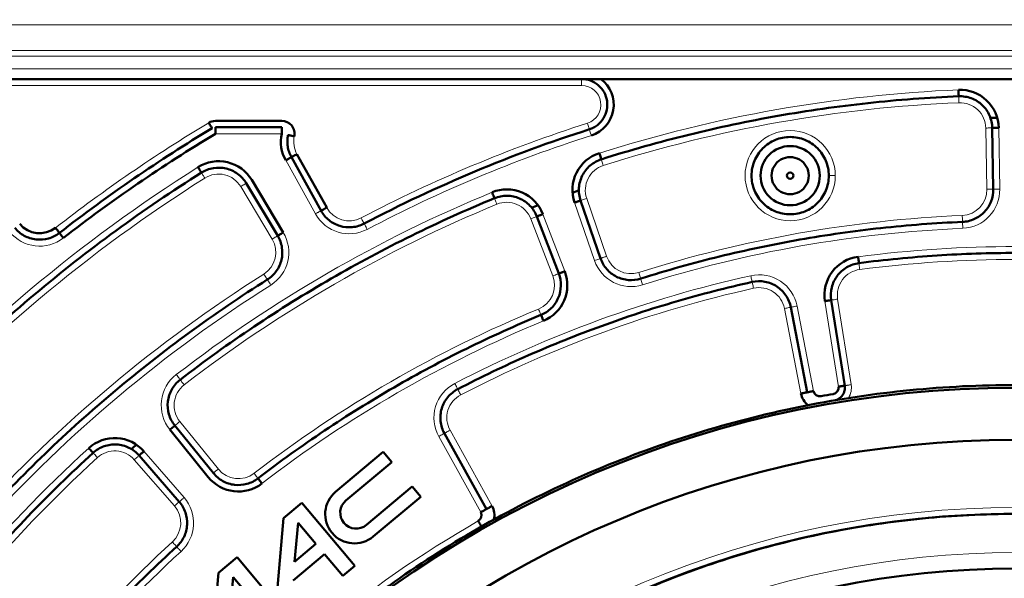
# Model space of a CAD drawing. Header units: millimetres. Extents: x 5 to 579, y 5 to 290.
# Tile 36 of 85: x 227 to 242, y 175 to 184. Entities that reach past the tile are written whole.
import ezdxf

# ---------------------------------------------------------------- set-up
doc = ezdxf.new("R2010")
doc.units = ezdxf.units.MM
doc.layers.add('1', color=7, linetype='Continuous', true_color=0xffffff)
doc.styles.add('Arial', font='Arial')
doc.dimstyles.get("Standard").update_dxf_attribs({"dimtxt": 0.18, "dimasz": 0.18, "dimexe": 0.18, "dimexo": 0.0625, "dimgap": 0.09, "dimtad": 0, "dimtih": 1, "dimtoh": 1, "dimdec": 4, "dimzin": 0, "dimdsep": 46, "dimtxsty": 'Standard', "dimcen": 0.09, "dimadec": 0, "dimazin": 0, "dimtfac": 1, "dimtdec": 4, "dimtofl": 0, "dimtmove": 0, "dimatfit": 3, "dimfxl": 1, "dimtolj": 1, "dimtzin": 0, "dimarcsym": 0})

# ---------------------------------------------------------------- blocks, each defined once
blk = doc.blocks.new('_U3-2')
at = {"layer": '1', "color": 92, "lineweight": 13}
for p, q in [((219.207332, 181.202974), (219.207332, 200.692501)), ((265.420006, 181.202974), (265.420006, 200.692501)), ((219.207332, 198.692501), (265.420006, 198.692501))]:
    blk.add_line(p, q, dxfattribs=at)
at = {"layer": '1', "color": 92, "lineweight": 18}
for points in [[(219.207332, 198.692501), (221.457329, 199.295386), (221.457334, 198.089615)], [(265.420006, 198.692501), (263.170009, 198.089615), (263.170004, 199.295386)]]:
    blk.add_solid(points, dxfattribs=at)
at = {"layer": '1', "color": 1, "linetype": 'Continuous', "lineweight": 13, "insert": (239.126421, 199.439385), "char_height": 3, "attachment_point": 7, "line_spacing_factor": 0.824923, "style": 'Arial'}
blk.add_mtext('\\fArial|b0|i0;\\W1.0000;462', dxfattribs=at)

msp = doc.modelspace()

# ---------------------------------------------------------------- linework, layer by layer
at = {"layer": '1', "color": 2, "linetype": 'Continuous', "lineweight": 13}
for p, q in [((262.06367, 183.79401), (222.56367, 183.79401)), ((262.06367, 183.39425), (222.56367, 183.39425)), ((262.06367, 183.30971), (222.56367, 183.30971)), ((262.06367, 183.10984), (222.56367, 183.10984)), ((235.57479, 182.85297), (222.81367, 182.85297)), ((230.91836, 182.10297), (229.88839, 182.10297)), ((241.86824, 181.2419), (241.85165, 182.19204)), ((242.06821, 181.24539), (242.05162, 182.19553)), ((230.98124, 181.69096), (231.44192, 180.85987)), ((230.77125, 180.46863), (230.28184, 181.28313)), ((235.46554, 181.03423), (235.77492, 180.13571)), ((235.65464, 181.09934), (235.96403, 180.20083)), ((235.12689, 179.89613), (234.78634, 180.78331)), ((235.3136, 179.96781), (234.97305, 180.85498)), ((239.35322, 179.50528), (239.56352, 178.17748)), ((239.55076, 179.53657), (239.76106, 178.20877)), ((238.98152, 178.07131), (238.72501, 179.39096)), ((239.17784, 178.10948), (238.92133, 179.42913)), ((229.33678, 177.637), (229.93481, 176.89849)), ((233.53243, 177.50102), (234.18418, 176.32523)), ((233.3575, 177.40406), (234.00926, 176.22826)), ((229.25237, 176.32585), (228.62893, 177.04304)), ((229.40331, 176.45706), (228.77987, 177.17426))]:
    msp.add_line(p, q, dxfattribs=at)
at = {"layer": '1', "color": 7, "linetype": 'Continuous', "lineweight": 50}
for p, q in [((235.57479, 182.95297), (222.81367, 182.95297)), ((248.75255, 182.95297), (235.87479, 182.95297)), ((229.88839, 182.30297), (230.91836, 182.30297)), ((230.91836, 182.20297), (229.88839, 182.20297)), ((241.96822, 181.24364), (241.95164, 182.19379)), ((231.15616, 181.78792), (231.61684, 180.95683)), ((231.52938, 180.90835), (231.0687, 181.73944)), ((230.85697, 180.52013), (230.36756, 181.33464)), ((230.45328, 181.38614), (230.94268, 180.57163)), ((235.56009, 181.06679), (235.86947, 180.16827)), ((235.22025, 179.93197), (234.87969, 180.81914)), ((239.45199, 179.52092), (239.66229, 178.19312)), ((239.07968, 178.0904), (238.82317, 179.41004)), ((229.77938, 176.77263), (229.18135, 177.51114)), ((229.25906, 177.57407), (229.8571, 176.83556)), ((233.44496, 177.45254), (234.09672, 176.27675)), ((229.32784, 176.39146), (228.7044, 177.10865)), ((232.49438, 177.16519), (231.75597, 176.54559)), ((232.62691, 177.00724), (232.49438, 177.16519)), ((231.91615, 176.41084), (232.62691, 177.00724)), ((232.94499, 176.62816), (232.23423, 176.03176)), ((233.07753, 176.47022), (232.94499, 176.62816)), ((232.33912, 175.85062), (233.07753, 176.47022)), ((231.23252, 176.37552), (230.94569, 176.13484)), ((232.05423, 175.39624), (231.23252, 176.37552)), ((230.94569, 176.13484), (230.82983, 174.81053)), ((231.11947, 175.45973), (231.17253, 176.0662)), ((231.17253, 176.0662), (231.44924, 175.73644)), ((231.44924, 175.73644), (231.11947, 175.45973)), ((230.22561, 175.53062), (229.93878, 175.28994)), ((230.82983, 174.81053), (230.22561, 175.53062)), ((231.09406, 175.16925), (231.58177, 175.57849)), ((231.58177, 175.57849), (231.86672, 175.2389)), ((231.86672, 175.2389), (232.05423, 175.39624)), ((229.93878, 175.28994), (229.78121, 173.48896)), ((230.11256, 174.61483), (230.16561, 175.22121)), ((230.16561, 175.22121), (230.44227, 174.89149))]:
    msp.add_line(p, q, dxfattribs=at)
for centre, radius in [((238.81367, 181.45297), 0.46), ((238.81367, 181.45297), 0.05), ((242.31367, 161.45297), 13.9)]:
    msp.add_circle(centre, radius, dxfattribs=at)
at = {"layer": '1', "color": 2, "linetype": 'Continuous', "lineweight": 13}
for centre, radius, start, end in [((235.57479, 182.55297), 0.3, 287.712348, 90), ((242.31367, 161.45297), 21.35, 92.380755, 107.619245), ((242.31367, 161.45297), 21.15, 92.380755, 107.619245), ((241.45171, 182.18506), 0.4, 1, 92.380755), ((242.31367, 161.45297), 24.3, 121.035672, 127.840087), ((242.31367, 161.45297), 21.85, 107.712348, 117.712346), ((238.81367, 181.45297), 0.7, 0, 180), ((231.50601, 181.98184), 0.4, 168.352797, 209), ((242.31367, 161.45297), 21.65, 107.712348, 117.712346), ((242.31367, 161.45297), 23.8, 122.234918, 137.765082), ((229.93898, 181.07712), 0.4, 31, 122.234918), ((236.03285, 181.22957), 0.4, 107.619245, 199), ((242.31367, 161.45297), 23.6, 122.234918, 137.765082), ((238.81367, 181.45297), 0.7, 180, 0), ((242.31367, 161.45297), 21.35, 112.380755, 127.619245), ((241.4683, 181.23492), 0.4, 272.447017, 1), ((241.4683, 181.23492), 0.6, 272.447017, 1), ((234.4129, 180.63996), 0.4, 21, 112.380755), ((242.31367, 161.45297), 21.15, 112.380755, 127.619245), ((231.96669, 181.15075), 0.4, 209, 297.712346), ((231.96669, 181.15075), 0.6, 209, 297.712346), ((242.31367, 161.45297), 19.4, 92.447017, 107.552983), ((227.16121, 180.95921), 0.6, 219, 307.840087), ((230.42838, 180.26261), 0.6, 302.287654, 31), ((242.31367, 161.45297), 19.2, 92.447017, 107.552983), ((230.42838, 180.26261), 0.4, 302.287654, 31), ((242.31367, 161.45297), 18.9, 82.565653, 97.434347), ((236.34223, 180.33105), 0.6, 199, 287.552983), ((236.34223, 180.33105), 0.4, 199, 287.552983), ((242.31367, 161.45297), 18.7, 82.565653, 97.434347), ((239.94583, 179.59914), 0.4, 97.434347, 189), ((242.31367, 161.45297), 21.85, 122.287654, 137.712346), ((242.31367, 161.45297), 18.9, 102.565653, 117.434347), ((234.75346, 179.75279), 0.4, 292.447017, 21), ((238.33235, 179.31464), 0.6, 11, 102.565653), ((242.31367, 161.45297), 21.65, 122.287654, 137.712346), ((242.31367, 161.45297), 18.7, 102.565653, 117.434347), ((238.33235, 179.31464), 0.4, 11, 102.565653), ((242.31367, 161.45297), 19.4, 112.447017, 127.552983), ((242.31367, 161.45297), 19.2, 112.447017, 127.552983), ((229.64764, 177.88873), 0.6, 127.619245, 219), ((229.64764, 177.88873), 0.4, 127.619245, 219), ((233.88227, 177.69494), 0.6, 117.434347, 209), ((239.46475, 178.16184), 0.3, 327.486706, 9), ((233.88227, 177.69494), 0.4, 117.434347, 209), ((242.31367, 161.45297), 21.35, 132.380755, 147.619245), ((242.31367, 161.45297), 21.15, 132.380755, 147.619245), ((228.32704, 176.78062), 0.4, 41, 132.380755), ((230.24567, 177.15022), 0.4, 219, 307.552983), ((228.95049, 176.06343), 0.6, 312.447017, 41), ((242.31367, 161.45297), 14.85, 0, 180), ((228.95049, 176.06343), 0.4, 312.447017, 41), ((242.31367, 161.45297), 16.85, 119.676072, 140.323928), ((242.31367, 161.45297), 19.4, 132.447017, 147.552983), ((242.31367, 161.45297), 19.2, 132.447017, 147.552983), ((242.31367, 161.45297), 14.15, 0, 180)]:
    msp.add_arc(centre, radius, start, end, dxfattribs=at)
at = {"layer": '1', "color": 7, "linetype": 'Continuous', "lineweight": 50}
for centre, radius, start, end in [((235.57479, 182.55297), 0.5, 287.712348, 53.130102), ((241.45171, 182.18506), 0.6, 1, 92.380755), ((229.88839, 182.10297), 0.2, 90, 121.035672), ((230.91836, 182.10297), 0.2, 348.352797, 90), ((242.31367, 161.45297), 20.9, 90.780237, 91.06199), ((242.31367, 161.45297), 24.2, 121.035672, 127.840087), ((242.31367, 161.45297), 24.1, 121.035672, 127.840087), ((231.50601, 181.98184), 0.6, 168.352797, 209), ((242.31367, 161.45297), 21.75, 107.712348, 117.712346), ((236.03285, 181.22957), 0.6, 107.619245, 199), ((229.93898, 181.07712), 0.6, 31, 122.234918), ((238.81367, 181.45297), 0.28868, 120, 180), ((238.81367, 181.45297), 0.28868, 60, 120), ((238.81367, 181.45297), 0.28868, 0, 60), ((238.81367, 181.45297), 0.28868, 180, 240), ((238.81367, 181.45297), 0.28868, 300, 0), ((234.4129, 180.63996), 0.6, 21, 112.380755), ((242.31367, 161.45297), 20.9, 108.915936, 109.216954), ((238.81367, 181.45297), 0.28868, 240, 300), ((242.31367, 161.45297), 20.9, 110.782244, 111.066405), ((227.16121, 180.95921), 0.4, 219, 307.840087), ((239.94583, 179.59914), 0.6, 97.434347, 189), ((234.75346, 179.75279), 0.6, 292.447017, 21), ((242.31367, 161.45297), 16.70868, 0, 180), ((239.27601, 178.12856), 0.1, 191, 280.323928), ((239.46475, 178.16184), 0.1, 279.676072, 9), ((239.27601, 178.12856), 0.3, 191, 232.513294), ((242.31367, 161.45297), 16.85, 99.676072, 100.323928), ((242.31367, 161.45297), 15.89931, 0, 180), ((228.32704, 176.78062), 0.6, 41, 132.380755), ((242.31367, 161.45297), 20.9, 130.781843, 131.080453), ((230.24567, 177.15022), 0.6, 219, 307.552983), ((232.04755, 176.19811), 0.45361, 130, 310), ((232.07519, 176.2213), 0.24742, 130, 310), ((233.92179, 176.17978), 0.3, 347.486706, 29), ((242.31367, 161.45297), 14.75, 90, 270), ((233.92179, 176.17978), 0.1, 299.676072, 29)]:
    msp.add_arc(centre, radius, start, end, dxfattribs=at)
for points, knots in [([(235.87478, 182.95296), (235.87472, 182.95296), (235.87451, 182.95297), (235.87405, 182.95297), (235.87328, 182.95297), (235.87225, 182.95297), (235.87106, 182.95297), (235.86857, 182.95297), (235.86318, 182.95297), (235.85156, 182.95297), (235.83515, 182.95298), (235.81542, 182.95297), (235.79406, 182.95296), (235.77069, 182.95297), (235.74531, 182.95297), (235.72061, 182.95297), (235.69623, 182.95299), (235.67181, 182.95298), (235.65129, 182.95297), (235.63361, 182.95299), (235.61788, 182.953), (235.59778, 182.95298), (235.58294, 182.95298), (235.57479, 182.95297)], [0, 0, 0, 0, 0.0005015, 0.00196264, 0.00438268, 0.0077602, 0.01164734, 0.01556056, 0.03116317, 0.06237952, 0.1248697, 0.18620494, 0.24997642, 0.32987835, 0.41323424, 0.49996179, 0.57671787, 0.66005495, 0.74996882, 0.78913243, 0.84395435, 0.91428231, 1, 1, 1, 1]), ([(235.69648, 182.17194), (235.71894, 182.17911), (235.76269, 182.19749), (235.84202, 182.24882), (235.92229, 182.33828), (235.97512, 182.47203), (235.97837, 182.61586), (235.93151, 182.75188), (235.8405, 182.86322), (235.73682, 182.92401), (235.64563, 182.94877), (235.59836, 182.95297), (235.57479, 182.95297)], [0, 0, 0, 0, 0.06268405, 0.1253681, 0.2502454, 0.3751227, 0.5, 0.6248773, 0.7497546, 0.8746319, 0.93731595, 1, 1, 1, 1]), ([(229.88839, 182.20297), (229.88839, 182.20291), (229.88839, 182.20227), (229.88839, 182.19978), (229.88839, 182.19787), (229.88839, 182.19286), (229.88839, 182.18976), (229.88839, 182.18248), (229.88839, 182.17831), (229.88839, 182.16906), (229.88839, 182.16397), (229.88839, 182.15309), (229.88839, 182.14729), (229.88839, 182.1352), (229.88839, 182.1289), (229.88839, 182.11606), (229.88839, 182.10952), (229.88839, 182.10297)], [0, 0, 0, 0, 0.12014796, 0.12014796, 0.24584111, 0.24584111, 0.37153426, 0.37153426, 0.49722741, 0.49722741, 0.62292056, 0.62292056, 0.7486137, 0.7486137, 0.87430685, 0.87430685, 1, 1, 1, 1]), ([(230.91836, 182.10297), (230.91836, 182.10952), (230.91836, 182.11606), (230.91836, 182.1289), (230.91836, 182.1352), (230.91836, 182.14729), (230.91836, 182.15309), (230.91836, 182.16397), (230.91836, 182.16906), (230.91836, 182.17831), (230.91836, 182.18248), (230.91836, 182.18976), (230.91836, 182.19286), (230.91836, 182.19787), (230.91836, 182.19978), (230.91836, 182.20231), (230.91836, 182.20297), (230.91836, 182.20297)], [0, 0, 0, 0, 0.12518365, 0.12518365, 0.2503673, 0.2503673, 0.37555094, 0.37555094, 0.50073459, 0.50073459, 0.62591824, 0.62591824, 0.75110189, 0.75110189, 0.87628553, 0.87628553, 1, 1, 1, 1]), ([(242.05162, 182.19553), (242.04508, 182.19542), (242.03853, 182.19531), (242.0257, 182.19508), (242.0194, 182.19497), (242.00731, 182.19476), (242.00151, 182.19466), (241.99063, 182.19447), (241.98555, 182.19438), (241.97629, 182.19422), (241.97212, 182.19415), (241.96485, 182.19402), (241.96175, 182.19397), (241.95674, 182.19388), (241.95483, 182.19384), (241.9523, 182.1938), (241.95164, 182.19379), (241.95164, 182.19379)], [0, 0, 0, 0, 0.12518365, 0.12518365, 0.2503673, 0.2503673, 0.37555094, 0.37555094, 0.50073459, 0.50073459, 0.62591824, 0.62591824, 0.75110189, 0.75110189, 0.87628553, 0.87628553, 1, 1, 1, 1]), ([(231.11424, 182.0626), (231.10151, 182.06522), (231.07575, 182.07053), (231.0432, 182.07724), (231.02142, 182.08173), (231.01631, 182.08278), (231.01631, 182.08278)], [0, 0, 0, 0, 0.25018781, 0.50037562, 0.75056344, 1, 1, 1, 1]), ([(238.21367, 181.45297), (238.21367, 181.53161), (238.23735, 181.64975), (238.31157, 181.78844), (238.38667, 181.87998), (238.47818, 181.95507), (238.58258, 182.01088), (238.69586, 182.04524), (238.81367, 182.05684), (238.93148, 182.04524), (239.04476, 182.01087), (239.14916, 181.95507), (239.24067, 181.87997), (239.31577, 181.78847), (239.37157, 181.68406), (239.40593, 181.57081), (239.41367, 181.49218), (239.41367, 181.45297)], [0, 0, 0, 0, 0.12447301, 0.18701065, 0.2495483, 0.31208594, 0.37462358, 0.43716122, 0.49969886, 0.56223651, 0.62477415, 0.68731179, 0.74984943, 0.81238707, 0.87492472, 0.93746236, 1, 1, 1, 1]), ([(235.85124, 181.80142), (235.85517, 181.78903), (235.86313, 181.76397), (235.87319, 181.73229), (235.87992, 181.7111), (235.8815, 181.70612), (235.8815, 181.70612)], [0, 0, 0, 0, 0.25018781, 0.50037562, 0.75056344, 1, 1, 1, 1]), ([(231.0687, 181.73944), (231.06864, 181.73941), (231.06809, 181.7391), (231.0659, 181.73789), (231.06423, 181.73696), (231.05985, 181.73453), (231.05714, 181.73303), (231.05078, 181.7295), (231.04713, 181.72748), (231.03903, 181.72299), (231.03459, 181.72053), (231.02507, 181.71525), (231.02, 181.71244), (231.00942, 181.70658), (231.00391, 181.70353), (230.99268, 181.6973), (230.98696, 181.69413), (230.98124, 181.69096)], [0, 0, 0, 0, 0.12014796, 0.12014796, 0.24584111, 0.24584111, 0.37153426, 0.37153426, 0.49722741, 0.49722741, 0.62292056, 0.62292056, 0.7486137, 0.7486137, 0.87430685, 0.87430685, 1, 1, 1, 1]), ([(239.41367, 181.45297), (239.41367, 181.41377), (239.40593, 181.33514), (239.37157, 181.22189), (239.31577, 181.11748), (239.24067, 181.02598), (239.14916, 180.95088), (239.04476, 180.89507), (238.93148, 180.86071), (238.81367, 180.84911), (238.69586, 180.86071), (238.58258, 180.89507), (238.47818, 180.95088), (238.38667, 181.02597), (238.31157, 181.11751), (238.23735, 181.25619), (238.21367, 181.37434), (238.21367, 181.45297)], [0, 0, 0, 0, 0.06253764, 0.12507528, 0.18761293, 0.25015057, 0.31268821, 0.37522585, 0.43776349, 0.50030114, 0.56283878, 0.62537642, 0.68791406, 0.7504517, 0.81298935, 0.87552699, 1, 1, 1, 1]), ([(235.56009, 181.06679), (235.56003, 181.06677), (235.55943, 181.06656), (235.55707, 181.06575), (235.55526, 181.06512), (235.55053, 181.06349), (235.54759, 181.06248), (235.54072, 181.06012), (235.53677, 181.05876), (235.52802, 181.05574), (235.52322, 181.05409), (235.51292, 181.05055), (235.50744, 181.04866), (235.49601, 181.04472), (235.49006, 181.04267), (235.47792, 181.03849), (235.47173, 181.03636), (235.46554, 181.03423)], [0, 0, 0, 0, 0.12014796, 0.12014796, 0.24584111, 0.24584111, 0.37153426, 0.37153426, 0.49722741, 0.49722741, 0.62292056, 0.62292056, 0.7486137, 0.7486137, 0.87430685, 0.87430685, 1, 1, 1, 1]), ([(231.61684, 180.95683), (231.60547, 180.95052), (231.58247, 180.93777), (231.55339, 180.92166), (231.53395, 180.91088), (231.52938, 180.90835), (231.52938, 180.90835)], [0, 0, 0, 0, 0.25018781, 0.50037562, 0.75056344, 1, 1, 1, 1]), ([(234.97305, 180.85498), (234.96694, 180.85263), (234.96083, 180.85029), (234.94885, 180.84569), (234.94297, 180.84343), (234.93168, 180.8391), (234.92626, 180.83702), (234.9161, 180.83312), (234.91136, 180.8313), (234.90272, 180.82798), (234.89882, 180.82649), (234.89203, 180.82388), (234.88914, 180.82277), (234.88446, 180.82097), (234.88268, 180.82029), (234.88031, 180.81938), (234.8797, 180.81914), (234.8797, 180.81914)], [0, 0, 0, 0, 0.12518365, 0.12518365, 0.2503673, 0.2503673, 0.37555094, 0.37555094, 0.50073459, 0.50073459, 0.62591824, 0.62591824, 0.75110189, 0.75110189, 0.87628553, 0.87628553, 1, 1, 1, 1]), ([(227.4066, 180.64332), (227.41458, 180.63304), (227.43071, 180.61228), (227.4511, 180.58603), (227.46474, 180.56847), (227.46794, 180.56435), (227.46794, 180.56435)], [0, 0, 0, 0, 0.25018781, 0.50037562, 0.75056344, 1, 1, 1, 1]), ([(227.52929, 180.48537), (227.52131, 180.49564), (227.50518, 180.51641), (227.48479, 180.54266), (227.47115, 180.56022), (227.46795, 180.56434), (227.46795, 180.56434)], [0, 0, 0, 0, 0.25018781, 0.50037562, 0.75056344, 1, 1, 1, 1]), ([(230.94268, 180.57163), (230.93153, 180.56494), (230.90899, 180.55139), (230.8805, 180.53427), (230.86145, 180.52282), (230.85697, 180.52013), (230.85697, 180.52013)], [0, 0, 0, 0, 0.25018781, 0.50037562, 0.75056344, 1, 1, 1, 1]), ([(239.8682, 180.1941), (239.86988, 180.1812), (239.87328, 180.15512), (239.87758, 180.12216), (239.88046, 180.10012), (239.88114, 180.09494), (239.88114, 180.09494)], [0, 0, 0, 0, 0.25018781, 0.50037562, 0.75056344, 1, 1, 1, 1]), ([(235.22025, 179.93197), (235.2203, 179.93199), (235.2209, 179.93222), (235.22323, 179.93312), (235.22501, 179.9338), (235.22969, 179.9356), (235.23259, 179.93671), (235.23937, 179.93931), (235.24327, 179.94081), (235.25191, 179.94413), (235.25666, 179.94595), (235.26682, 179.94985), (235.27223, 179.95193), (235.28352, 179.95626), (235.2894, 179.95852), (235.30138, 179.96312), (235.30749, 179.96546), (235.3136, 179.96781)], [0, 0, 0, 0, 0.12014796, 0.12014796, 0.24584111, 0.24584111, 0.37153426, 0.37153426, 0.49722741, 0.49722741, 0.62292056, 0.62292056, 0.7486137, 0.7486137, 0.87430685, 0.87430685, 1, 1, 1, 1]), ([(239.45199, 179.52092), (239.45193, 179.52091), (239.45129, 179.52081), (239.44883, 179.52042), (239.44694, 179.52012), (239.44199, 179.51934), (239.43893, 179.51885), (239.43175, 179.51772), (239.42763, 179.51706), (239.41849, 179.51562), (239.41347, 179.51482), (239.40272, 179.51312), (239.39699, 179.51221), (239.38504, 179.51032), (239.37883, 179.50934), (239.36615, 179.50733), (239.35968, 179.5063), (239.35322, 179.50528)], [0, 0, 0, 0, 0.12014796, 0.12014796, 0.24584111, 0.24584111, 0.37153426, 0.37153426, 0.49722741, 0.49722741, 0.62292056, 0.62292056, 0.7486137, 0.7486137, 0.87430685, 0.87430685, 1, 1, 1, 1]), ([(234.98255, 179.19825), (234.97759, 179.21027), (234.96755, 179.23457), (234.95486, 179.26529), (234.94637, 179.28584), (234.94437, 179.29067), (234.94437, 179.29067)], [0, 0, 0, 0, 0.25018781, 0.50037562, 0.75056344, 1, 1, 1, 1]), ([(239.07968, 178.0904), (239.07974, 178.09041), (239.08037, 178.09053), (239.08282, 178.09101), (239.0847, 178.09137), (239.08961, 178.09233), (239.09266, 178.09292), (239.09979, 178.09431), (239.10389, 178.0951), (239.11298, 178.09687), (239.11797, 178.09784), (239.12865, 178.09991), (239.13434, 178.10102), (239.14621, 178.10333), (239.15239, 178.10453), (239.165, 178.10698), (239.17142, 178.10823), (239.17784, 178.10948)], [0, 0, 0, 0, 0.12014796, 0.12014796, 0.24584111, 0.24584111, 0.37153426, 0.37153426, 0.49722741, 0.49722741, 0.62292056, 0.62292056, 0.7486137, 0.7486137, 0.87430685, 0.87430685, 1, 1, 1, 1]), ([(239.56352, 178.17748), (239.56999, 178.17851), (239.57645, 178.17953), (239.58913, 178.18154), (239.59535, 178.18252), (239.60729, 178.18441), (239.61302, 178.18532), (239.62377, 178.18702), (239.62879, 178.18782), (239.63793, 178.18927), (239.64205, 178.18992), (239.64924, 178.19106), (239.6523, 178.19154), (239.65724, 178.19233), (239.65913, 178.19263), (239.66164, 178.19302), (239.66229, 178.19312), (239.66228, 178.19312)], [0, 0, 0, 0, 0.12518365, 0.12518365, 0.2503673, 0.2503673, 0.37555094, 0.37555094, 0.50073459, 0.50073459, 0.62591824, 0.62591824, 0.75110189, 0.75110189, 0.87628553, 0.87628553, 1, 1, 1, 1]), ([(238.98152, 178.07132), (238.98794, 178.07256), (238.99437, 178.07381), (239.00697, 178.07626), (239.01315, 178.07746), (239.02502, 178.07977), (239.03071, 178.08088), (239.0414, 178.08295), (239.04639, 178.08392), (239.05547, 178.08569), (239.05957, 178.08649), (239.06671, 178.08787), (239.06975, 178.08847), (239.07467, 178.08942), (239.07654, 178.08979), (239.07903, 178.09027), (239.07968, 178.0904), (239.07968, 178.0904)], [0, 0, 0, 0, 0.12518365, 0.12518365, 0.2503673, 0.2503673, 0.37555094, 0.37555094, 0.50073459, 0.50073459, 0.62591824, 0.62591824, 0.75110189, 0.75110189, 0.87628553, 0.87628553, 1, 1, 1, 1]), ([(229.18135, 177.51114), (229.19146, 177.51932), (229.21189, 177.53587), (229.23772, 177.55679), (229.255, 177.57078), (229.25906, 177.57407), (229.25906, 177.57407)], [0, 0, 0, 0, 0.25018781, 0.50037562, 0.75056344, 1, 1, 1, 1]), ([(228.77987, 177.17426), (228.77493, 177.16996), (228.76999, 177.16567), (228.7603, 177.15725), (228.75555, 177.15312), (228.74642, 177.14518), (228.74205, 177.14138), (228.73383, 177.13424), (228.72999, 177.1309), (228.72301, 177.12483), (228.71986, 177.12209), (228.71437, 177.11732), (228.71203, 177.11529), (228.70825, 177.112), (228.70681, 177.11075), (228.70489, 177.10908), (228.7044, 177.10865), (228.7044, 177.10865)], [0, 0, 0, 0, 0.12518365, 0.12518365, 0.2503673, 0.2503673, 0.37555094, 0.37555094, 0.50073459, 0.50073459, 0.62591824, 0.62591824, 0.75110189, 0.75110189, 0.87628553, 0.87628553, 1, 1, 1, 1]), ([(234.00926, 176.22826), (234.01498, 176.23144), (234.0207, 176.23461), (234.03193, 176.24083), (234.03744, 176.24389), (234.04801, 176.24975), (234.05309, 176.25256), (234.06261, 176.25784), (234.06705, 176.2603), (234.07515, 176.26479), (234.0788, 176.26681), (234.08516, 176.27034), (234.08787, 176.27184), (234.09225, 176.27427), (234.09392, 176.27519), (234.09614, 176.27643), (234.09672, 176.27674), (234.09671, 176.27674)], [0, 0, 0, 0, 0.12518365, 0.12518365, 0.2503673, 0.2503673, 0.37555094, 0.37555094, 0.50073459, 0.50073459, 0.62591824, 0.62591824, 0.75110189, 0.75110189, 0.87628553, 0.87628553, 1, 1, 1, 1]), ([(234.09672, 176.27675), (234.09677, 176.27678), (234.09733, 176.27709), (234.09952, 176.2783), (234.10119, 176.27922), (234.10557, 176.28165), (234.10828, 176.28315), (234.11464, 176.28668), (234.11829, 176.2887), (234.12638, 176.29319), (234.13083, 176.29565), (234.14035, 176.30093), (234.14542, 176.30374), (234.156, 176.30961), (234.1615, 176.31266), (234.17273, 176.31888), (234.17846, 176.32205), (234.18418, 176.32523)], [0, 0, 0, 0, 0.12014796, 0.12014796, 0.24584111, 0.24584111, 0.37153426, 0.37153426, 0.49722741, 0.49722741, 0.62292056, 0.62292056, 0.7486137, 0.7486137, 0.87430685, 0.87430685, 1, 1, 1, 1]), ([(227.56367, 161.45297), (227.56367, 162.41874), (227.70669, 163.86796), (228.17611, 165.74147), (228.66454, 167.10665), (229.28442, 168.41725), (230.02978, 169.66081), (230.89343, 170.82532), (231.86708, 171.89957), (232.94132, 172.87321), (234.10583, 173.73687), (235.34939, 174.48223), (236.66001, 175.1021), (238.02509, 175.59054), (239.43146, 175.94281), (240.86559, 176.15555), (242.31367, 176.22669), (243.76175, 176.15555), (245.19588, 175.94281), (246.60225, 175.59054), (247.96732, 175.1021), (249.27795, 174.48223), (250.5215, 173.73687), (251.68601, 172.87321), (252.76026, 171.89957), (253.7339, 170.82532), (254.59756, 169.66081), (255.34292, 168.41725), (255.9628, 167.10663), (256.45123, 165.74156), (256.80351, 164.33516), (257.01624, 162.90114), (257.06367, 161.93547), (257.06367, 161.45297)], [0, 0, 0, 0, 0.06242942, 0.09368177, 0.12493412, 0.15618647, 0.18743883, 0.21869118, 0.24994353, 0.28119589, 0.31244824, 0.34370059, 0.37495294, 0.4062053, 0.43745765, 0.46871, 0.49996236, 0.53121471, 0.56246706, 0.59371941, 0.62497177, 0.65622412, 0.68747647, 0.71872882, 0.74998118, 0.78123353, 0.81248588, 0.84373824, 0.87499059, 0.90624294, 0.93749529, 0.96874765, 1, 1, 1, 1])]:
    msp.add_open_spline(points, degree=3, knots=knots, dxfattribs=at)
at = {"layer": '1', "color": 2, "linetype": 'Continuous', "lineweight": 13}
for points, knots in [([(235.57479, 182.85297), (235.57479, 182.85952), (235.57479, 182.86606), (235.57479, 182.8789), (235.57479, 182.8852), (235.57479, 182.89729), (235.57479, 182.90309), (235.57479, 182.91397), (235.57479, 182.91906), (235.57479, 182.92831), (235.57479, 182.93248), (235.57479, 182.93976), (235.57479, 182.94286), (235.57479, 182.94787), (235.57479, 182.94978), (235.57479, 182.95231), (235.57479, 182.95297), (235.57479, 182.95297)], [0, 0, 0, 0, 0.12518365, 0.12518365, 0.2503673, 0.2503673, 0.37555094, 0.37555094, 0.50073459, 0.50073459, 0.62591824, 0.62591824, 0.75110189, 0.75110189, 0.87628553, 0.87628553, 1, 1, 1, 1]), ([(235.72691, 182.07668), (235.72295, 182.08907), (235.71495, 182.11412), (235.70484, 182.14578), (235.69807, 182.16696), (235.69649, 182.17193), (235.69649, 182.17193)], [0, 0, 0, 0, 0.25018781, 0.50037562, 0.75056344, 1, 1, 1, 1]), ([(241.85165, 182.19204), (241.86466, 182.19227), (241.89095, 182.19273), (241.92418, 182.19331), (241.94641, 182.1937), (241.95163, 182.19379), (241.95163, 182.19379)], [0, 0, 0, 0, 0.25018781, 0.50037562, 0.75056344, 1, 1, 1, 1]), ([(229.72562, 181.41546), (229.71868, 181.42647), (229.70466, 181.44871), (229.68693, 181.47682), (229.67507, 181.49563), (229.67228, 181.50005), (229.67228, 181.50005)], [0, 0, 0, 0, 0.25018781, 0.50037562, 0.75056344, 1, 1, 1, 1]), ([(230.28184, 181.28313), (230.29299, 181.28983), (230.31553, 181.30337), (230.34402, 181.32049), (230.36308, 181.33194), (230.36756, 181.33463), (230.36756, 181.33463)], [0, 0, 0, 0, 0.25018781, 0.50037562, 0.75056344, 1, 1, 1, 1]), ([(239.51367, 181.45297), (239.50066, 181.45297), (239.47437, 181.45297), (239.44113, 181.45297), (239.4189, 181.45297), (239.41367, 181.45297), (239.41367, 181.45297)], [0, 0, 0, 0, 0.25018781, 0.50037562, 0.75056344, 1, 1, 1, 1]), ([(241.96822, 181.24364), (241.96828, 181.24365), (241.96892, 181.24366), (241.97142, 181.2437), (241.97333, 181.24373), (241.97834, 181.24382), (241.98144, 181.24388), (241.98871, 181.244), (241.99288, 181.24408), (242.00213, 181.24424), (242.00722, 181.24433), (242.0181, 181.24452), (242.0239, 181.24462), (242.03599, 181.24483), (242.04228, 181.24494), (242.05512, 181.24516), (242.06166, 181.24528), (242.06821, 181.24539)], [0, 0, 0, 0, 0.12014796, 0.12014796, 0.24584111, 0.24584111, 0.37153426, 0.37153426, 0.49722741, 0.49722741, 0.62292056, 0.62292056, 0.7486137, 0.7486137, 0.87430685, 0.87430685, 1, 1, 1, 1]), ([(231.44192, 180.85987), (231.44764, 180.86304), (231.45337, 180.86621), (231.46459, 180.87244), (231.4701, 180.87549), (231.48068, 180.88135), (231.48575, 180.88416), (231.49527, 180.88944), (231.49971, 180.8919), (231.50781, 180.89639), (231.51146, 180.89841), (231.51782, 180.90194), (231.52053, 180.90344), (231.52491, 180.90587), (231.52658, 180.9068), (231.5288, 180.90803), (231.52938, 180.90835), (231.52937, 180.90835)], [0, 0, 0, 0, 0.12518365, 0.12518365, 0.2503673, 0.2503673, 0.37555094, 0.37555094, 0.50073459, 0.50073459, 0.62591824, 0.62591824, 0.75110189, 0.75110189, 0.87628553, 0.87628553, 1, 1, 1, 1]), ([(232.24571, 180.61958), (232.23966, 180.63109), (232.22743, 180.65437), (232.21197, 180.6838), (232.20164, 180.70348), (232.19921, 180.7081), (232.19921, 180.7081)], [0, 0, 0, 0, 0.25018781, 0.50037562, 0.75056344, 1, 1, 1, 1]), ([(234.78634, 180.78331), (234.79848, 180.78797), (234.82303, 180.79739), (234.85406, 180.8093), (234.87481, 180.81727), (234.87969, 180.81914), (234.87969, 180.81914)], [0, 0, 0, 0, 0.25018781, 0.50037562, 0.75056344, 1, 1, 1, 1]), ([(230.77125, 180.46863), (230.77686, 180.472), (230.78247, 180.47537), (230.79347, 180.48198), (230.79887, 180.48522), (230.80923, 180.49145), (230.81421, 180.49444), (230.82354, 180.50004), (230.82789, 180.50266), (230.83583, 180.50743), (230.8394, 180.50958), (230.84564, 180.51332), (230.84829, 180.51492), (230.85259, 180.5175), (230.85422, 180.51848), (230.8564, 180.51979), (230.85696, 180.52013), (230.85696, 180.52013)], [0, 0, 0, 0, 0.12518365, 0.12518365, 0.2503673, 0.2503673, 0.37555094, 0.37555094, 0.50073459, 0.50073459, 0.62591824, 0.62591824, 0.75110189, 0.75110189, 0.87628553, 0.87628553, 1, 1, 1, 1]), ([(235.86948, 180.16827), (235.86953, 180.16829), (235.87014, 180.1685), (235.8725, 180.16931), (235.8743, 180.16993), (235.87904, 180.17156), (235.88197, 180.17257), (235.88885, 180.17494), (235.89279, 180.1763), (235.90154, 180.17931), (235.90635, 180.18097), (235.91664, 180.18451), (235.92213, 180.1864), (235.93356, 180.19034), (235.93951, 180.19239), (235.95165, 180.19657), (235.95784, 180.1987), (235.96403, 180.20083)], [0, 0, 0, 0, 0.12014796, 0.12014796, 0.24584111, 0.24584111, 0.37153426, 0.37153426, 0.49722741, 0.49722741, 0.62292056, 0.62292056, 0.7486137, 0.7486137, 0.87430685, 0.87430685, 1, 1, 1, 1]), ([(239.89408, 179.99578), (239.89239, 180.00867), (239.88899, 180.03475), (239.88469, 180.06771), (239.88181, 180.08975), (239.88114, 180.09493), (239.88114, 180.09493)], [0, 0, 0, 0, 0.25018781, 0.50037562, 0.75056344, 1, 1, 1, 1]), ([(230.64205, 179.92446), (230.649, 179.91347), (230.66304, 179.89123), (230.6808, 179.86314), (230.69268, 179.84434), (230.69547, 179.83993), (230.69546, 179.83993)], [0, 0, 0, 0, 0.25018781, 0.50037562, 0.75056344, 1, 1, 1, 1]), ([(230.74888, 179.75538), (230.74194, 179.76638), (230.72789, 179.78861), (230.71013, 179.81671), (230.69826, 179.8355), (230.69547, 179.83992), (230.69547, 179.83992)], [0, 0, 0, 0, 0.25018781, 0.50037562, 0.75056344, 1, 1, 1, 1]), ([(238.72501, 179.39096), (238.73777, 179.39345), (238.76359, 179.39846), (238.79621, 179.40481), (238.81804, 179.40905), (238.82316, 179.41004), (238.82316, 179.41004)], [0, 0, 0, 0, 0.25018781, 0.50037562, 0.75056344, 1, 1, 1, 1]), ([(239.66229, 178.19313), (239.66235, 178.19314), (239.66298, 178.19324), (239.66545, 178.19363), (239.66733, 178.19392), (239.67228, 178.19471), (239.67534, 178.19519), (239.68253, 178.19633), (239.68665, 178.19698), (239.69579, 178.19843), (239.70081, 178.19923), (239.71156, 178.20093), (239.71729, 178.20184), (239.72923, 178.20373), (239.73545, 178.20471), (239.74813, 178.20672), (239.75459, 178.20775), (239.76106, 178.20877)], [0, 0, 0, 0, 0.12014796, 0.12014796, 0.24584111, 0.24584111, 0.37153426, 0.37153426, 0.49722741, 0.49722741, 0.62292056, 0.62292056, 0.7486137, 0.7486137, 0.87430685, 0.87430685, 1, 1, 1, 1]), ([(233.3575, 177.40406), (233.36888, 177.41036), (233.39188, 177.42311), (233.42095, 177.43923), (233.44039, 177.45001), (233.44496, 177.45254), (233.44496, 177.45254)], [0, 0, 0, 0, 0.25018781, 0.50037562, 0.75056344, 1, 1, 1, 1]), ([(228.62893, 177.04304), (228.63874, 177.05158), (228.65859, 177.06883), (228.68367, 177.09064), (228.70045, 177.10522), (228.70439, 177.10865), (228.70439, 177.10865)], [0, 0, 0, 0, 0.25018781, 0.50037562, 0.75056344, 1, 1, 1, 1]), ([(229.8571, 176.83556), (229.85715, 176.8356), (229.85764, 176.836), (229.85958, 176.83757), (229.86107, 176.83877), (229.86496, 176.84192), (229.86737, 176.84387), (229.87302, 176.84845), (229.87626, 176.85108), (229.88346, 176.8569), (229.88741, 176.8601), (229.89587, 176.86695), (229.90037, 176.8706), (229.90977, 176.87821), (229.91466, 176.88217), (229.92464, 176.89025), (229.92973, 176.89437), (229.93481, 176.89849)], [0, 0, 0, 0, 0.12014796, 0.12014796, 0.24584111, 0.24584111, 0.37153426, 0.37153426, 0.49722741, 0.49722741, 0.62292056, 0.62292056, 0.7486137, 0.7486137, 0.87430685, 0.87430685, 1, 1, 1, 1]), ([(229.32784, 176.39146), (229.32789, 176.3915), (229.32837, 176.39192), (229.33026, 176.39356), (229.3317, 176.39481), (229.33548, 176.3981), (229.33782, 176.40013), (229.34331, 176.4049), (229.34645, 176.40764), (229.35344, 176.41371), (229.35728, 176.41704), (229.36549, 176.42419), (229.36987, 176.42799), (229.379, 176.43592), (229.38375, 176.44005), (229.39343, 176.44848), (229.39837, 176.45277), (229.40331, 176.45706)], [0, 0, 0, 0, 0.12014796, 0.12014796, 0.24584111, 0.24584111, 0.37153426, 0.37153426, 0.49722741, 0.49722741, 0.62292056, 0.62292056, 0.7486137, 0.7486137, 0.87430685, 0.87430685, 1, 1, 1, 1])]:
    msp.add_open_spline(points, degree=3, knots=knots, dxfattribs=at)
at = {"layer": '1', "color": 7, "linetype": 'Continuous', "lineweight": 50}
for points in [[(241.43094, 182.68463), (241.43094, 182.68464), (241.43073, 182.68983), (241.4298, 182.71207), (241.42842, 182.74528), (241.42733, 182.77155), (241.42679, 182.78455)], [(241.43094, 182.68463), (240.96046, 182.66507), (240.0205, 182.59464), (238.62093, 182.39556), (237.23766, 182.10395), (236.3303, 181.84865), (235.88151, 181.70612)], [(241.95164, 182.19379), (241.95048, 182.25979), (241.92132, 182.39282), (241.80384, 182.5586), (241.63142, 182.66611), (241.4969, 182.68737), (241.43094, 182.68463)], [(229.83684, 182.18865), (229.83683, 182.18866), (229.83415, 182.19312), (229.82268, 182.21219), (229.80554, 182.24067), (229.79198, 182.2632), (229.78528, 182.27434)], [(231.0163, 182.08279), (231.01034, 182.05387), (231.00354, 181.99486), (231.00914, 181.90602), (231.03029, 181.81956), (231.05439, 181.76526), (231.0687, 181.73944)], [(231.06869, 181.73944), (231.0687, 181.73944), (231.07325, 181.74196), (231.09271, 181.75275), (231.12179, 181.76886), (231.14478, 181.78161), (231.15616, 181.78792)], [(235.88151, 181.70612), (235.81859, 181.68613), (235.69946, 181.62014), (235.5742, 181.46015), (235.5205, 181.26419), (235.5386, 181.12921), (235.56009, 181.06679)], [(229.67228, 181.50005), (229.21955, 181.21457), (228.33315, 180.61271), (227.06794, 179.62212), (225.8727, 178.54815), (225.12607, 177.77973), (224.76631, 177.38345)], [(229.67228, 181.50005), (229.67228, 181.50006), (229.66951, 181.50445), (229.65764, 181.52328), (229.63991, 181.55139), (229.62588, 181.57364), (229.61894, 181.58464)], [(230.36756, 181.33464), (230.33361, 181.39113), (230.24203, 181.49162), (230.05778, 181.57648), (229.85506, 181.58369), (229.72803, 181.53521), (229.67228, 181.50005)], [(234.22253, 181.10229), (234.22252, 181.1023), (234.22054, 181.10711), (234.21207, 181.12769), (234.19941, 181.15842), (234.1894, 181.18274), (234.18445, 181.19476)], [(241.48965, 180.73537), (241.55358, 180.73811), (241.68174, 180.76879), (241.84145, 180.88357), (241.94642, 181.04988), (241.96934, 181.17966), (241.96822, 181.24364)], [(229.34243, 178.28477), (229.71541, 178.57221), (230.48074, 179.12245), (231.68084, 179.86958), (232.92792, 180.53533), (233.78711, 180.923), (234.22252, 181.1023)], [(234.22252, 181.1023), (233.78711, 180.923), (232.92792, 180.53533), (231.68084, 179.86958), (230.48074, 179.12245), (229.71541, 178.57221), (229.34243, 178.28477)], [(234.87969, 180.81914), (234.85604, 180.88077), (234.78313, 180.99581), (234.61603, 181.11141), (234.41724, 181.15346), (234.28357, 181.12743), (234.22252, 181.1023)], [(231.52938, 180.90835), (231.56046, 180.85227), (231.64539, 180.75119), (231.81988, 180.65965), (232.01597, 180.6404), (232.14245, 180.67829), (232.19921, 180.70811)], [(236.49303, 179.85434), (236.89725, 179.9822), (237.71437, 180.21134), (238.95983, 180.47353), (240.21986, 180.65313), (241.06607, 180.71727), (241.48965, 180.73537)], [(227.46794, 180.56434), (227.41724, 180.52496), (227.29921, 180.46536), (227.10247, 180.44997), (226.91441, 180.50975), (226.81304, 180.59465), (226.77264, 180.64455)], [(230.69547, 179.83992), (230.74967, 179.87417), (230.84572, 179.96475), (230.92709, 180.1442), (230.93507, 180.34108), (230.88999, 180.46518), (230.85697, 180.52013)], [(244.7462, 180.09494), (244.34313, 180.14753), (243.53332, 180.22659), (242.31367, 180.26616), (241.09401, 180.22659), (240.28421, 180.14753), (239.88114, 180.09494)], [(235.86948, 180.16827), (235.89031, 180.10776), (235.95623, 179.99365), (236.11176, 179.87327), (236.30109, 179.82003), (236.43201, 179.83504), (236.49303, 179.85434)], [(239.88114, 180.09494), (239.81555, 180.08638), (239.68637, 180.04235), (239.53464, 179.90656), (239.44732, 179.72261), (239.44164, 179.58625), (239.45199, 179.52092)], [(226.22354, 176.08753), (226.55179, 176.44843), (227.23282, 177.14837), (228.32248, 178.12702), (229.47549, 179.03019), (230.28305, 179.57933), (230.69547, 179.83992)], [(238.22358, 179.80266), (237.82682, 179.71423), (237.03881, 179.51155), (235.87918, 179.13159), (234.74661, 178.67726), (234.01269, 178.326), (233.65191, 178.13871)], [(234.94437, 179.29067), (235.00352, 179.31511), (235.11346, 179.38777), (235.22427, 179.55025), (235.26603, 179.74244), (235.24318, 179.87222), (235.22025, 179.93197)], [(238.82317, 179.41004), (238.81055, 179.47498), (238.75857, 179.60117), (238.6136, 179.74415), (238.42459, 179.81986), (238.28814, 179.81705), (238.22358, 179.80266)], [(230.55042, 176.75382), (230.88653, 177.01222), (231.576, 177.50702), (232.65668, 178.17937), (233.77929, 178.77909), (234.55253, 179.12879), (234.94437, 179.29067)], [(229.34243, 178.28477), (229.29014, 178.24448), (229.20076, 178.14172), (229.13778, 177.94854), (229.15435, 177.74602), (229.21752, 177.62537), (229.25906, 177.57407)], [(259.06367, 161.45297), (259.06367, 162.0009), (259.00981, 163.0975), (258.76823, 164.72596), (258.36819, 166.32307), (257.81353, 167.87322), (257.1096, 169.36156), (256.26318, 170.77374), (255.28241, 172.09614), (254.17675, 173.31605), (252.95684, 174.42171), (251.63443, 175.40248), (250.22226, 176.2489), (248.73392, 176.95283), (247.18375, 177.50749), (245.58669, 177.90754), (243.9581, 178.14912), (242.31367, 178.2299), (240.66924, 178.14912), (239.04065, 177.90754), (237.44358, 177.50749), (235.89342, 176.95283), (234.40508, 176.2489), (232.99291, 175.40248), (231.6705, 174.42171), (230.45059, 173.31605), (229.34493, 172.09614), (228.36416, 170.77374), (227.51774, 169.36156), (226.81381, 167.87322), (226.25915, 166.32307), (225.8591, 164.72596), (225.61753, 163.0975), (225.56367, 162.0009), (225.56367, 161.45297)], [(233.65191, 178.13871), (233.5932, 178.10824), (233.48687, 178.02268), (233.39074, 177.84319), (233.3716, 177.64047), (233.4129, 177.51039), (233.44497, 177.45254)], [(239.66229, 178.19313), (239.66633, 178.16762), (239.66437, 178.11447), (239.63139, 178.04227), (239.57355, 177.9879), (239.52382, 177.96902), (239.49837, 177.96468)], [(227.99002, 177.14996), (227.99001, 177.14997), (227.98651, 177.15381), (227.97151, 177.17024), (227.9491, 177.1948), (227.93138, 177.21422), (227.92261, 177.22383)], [(228.7044, 177.10865), (228.66109, 177.15847), (228.55324, 177.24164), (228.35668, 177.29311), (228.15549, 177.26464), (228.03878, 177.19446), (227.99002, 177.14996)], [(227.99002, 177.14996), (227.64218, 176.83256), (226.9674, 176.17441), (226.02323, 175.12228), (225.15103, 174.00974), (224.62006, 173.23093), (224.36788, 172.83327)], [(229.8571, 176.83556), (229.89737, 176.78582), (229.99835, 176.70114), (230.18567, 176.64121), (230.38179, 176.65594), (230.49968, 176.71482), (230.55042, 176.75382)], [(230.55042, 176.75383), (230.55042, 176.75382), (230.55359, 176.7497), (230.56716, 176.73205), (230.58741, 176.7057), (230.60344, 176.68485), (230.61137, 176.67454)], [(229.28794, 175.69448), (229.33517, 175.73767), (229.41362, 175.84355), (229.46218, 176.03414), (229.43569, 176.22902), (229.36983, 176.34316), (229.32784, 176.39146)], [(234.02082, 176.00601), (234.02081, 176.00602), (234.01824, 176.01054), (234.00722, 176.02987), (233.99076, 176.05875), (233.97774, 176.0816), (233.9713, 176.0929)], [(226.02663, 171.8078), (226.25409, 172.16557), (226.73275, 172.86634), (227.5183, 173.86776), (228.3681, 174.81527), (228.9751, 175.40834), (229.28794, 175.69448)]]:
    msp.add_open_spline(points, degree=3, dxfattribs=at)
at = {"layer": '1', "color": 2, "linetype": 'Continuous', "lineweight": 13}
for points in [[(241.43094, 182.68464), (241.43094, 182.68463), (241.43116, 182.67943), (241.43208, 182.6572), (241.43346, 182.62399), (241.43456, 182.59771), (241.4351, 182.58472)], [(235.69649, 182.17193), (235.69648, 182.17194), (235.6949, 182.17689), (235.68813, 182.19809), (235.67802, 182.22976), (235.67002, 182.25481), (235.66606, 182.26719)], [(235.8815, 181.70612), (235.88151, 181.70611), (235.88308, 181.70116), (235.88982, 181.67995), (235.89988, 181.64827), (235.90784, 181.6232), (235.91177, 181.61081)], [(241.96823, 181.24364), (241.96822, 181.24364), (241.96302, 181.24355), (241.94077, 181.24317), (241.90753, 181.24259), (241.88124, 181.24213), (241.86824, 181.2419)], [(234.22252, 181.1023), (234.22253, 181.10229), (234.2245, 181.09748), (234.23298, 181.07691), (234.24563, 181.04617), (234.25565, 181.02185), (234.2606, 181.00983)], [(235.56009, 181.06679), (235.5601, 181.06679), (235.56501, 181.06848), (235.58605, 181.07573), (235.61748, 181.08655), (235.64235, 181.09511), (235.65464, 181.09934)], [(232.19921, 180.7081), (232.1992, 180.70811), (232.19679, 180.71271), (232.18644, 180.73241), (232.17098, 180.76184), (232.15875, 180.78512), (232.1527, 180.79664)], [(241.48965, 180.73537), (241.48965, 180.73538), (241.48942, 180.74057), (241.48847, 180.76281), (241.48705, 180.79602), (241.48593, 180.82229), (241.48538, 180.83528)], [(241.48965, 180.73538), (241.48965, 180.73537), (241.48987, 180.73018), (241.49082, 180.70794), (241.49224, 180.67473), (241.49336, 180.64846), (241.49392, 180.63547)], [(235.86948, 180.16827), (235.86947, 180.16827), (235.86455, 180.16658), (235.84351, 180.15933), (235.81208, 180.14851), (235.78722, 180.13995), (235.77492, 180.13571)], [(236.49303, 179.85433), (236.49303, 179.85434), (236.49146, 179.8593), (236.48475, 179.88052), (236.47472, 179.91221), (236.46679, 179.93728), (236.46287, 179.94968)], [(235.22025, 179.93197), (235.22024, 179.93197), (235.21539, 179.93011), (235.19461, 179.92213), (235.16358, 179.91022), (235.13903, 179.9008), (235.12689, 179.89613)], [(236.49303, 179.85434), (236.49303, 179.85433), (236.4946, 179.84937), (236.50131, 179.82816), (236.51133, 179.79646), (236.51926, 179.77139), (236.52319, 179.75899)], [(238.22358, 179.80266), (238.22357, 179.80267), (238.22244, 179.80774), (238.2176, 179.82946), (238.21037, 179.86191), (238.20465, 179.88757), (238.20182, 179.90027)], [(238.22357, 179.80267), (238.22358, 179.80266), (238.22471, 179.79758), (238.22955, 179.77586), (238.23678, 179.74342), (238.2425, 179.71775), (238.24533, 179.70506)], [(239.45198, 179.52092), (239.45199, 179.52092), (239.45713, 179.52174), (239.47911, 179.52522), (239.51194, 179.53042), (239.53791, 179.53453), (239.55076, 179.53657)], [(234.94437, 179.29067), (234.94437, 179.29068), (234.94238, 179.29548), (234.93389, 179.31605), (234.92119, 179.34677), (234.91115, 179.37107), (234.90619, 179.38309)], [(238.82316, 179.41004), (238.82317, 179.41005), (238.82828, 179.41104), (238.85012, 179.41528), (238.88275, 179.42163), (238.90856, 179.42664), (238.92133, 179.42913)], [(229.34243, 178.28477), (229.34243, 178.28478), (229.33925, 178.28889), (229.32567, 178.30652), (229.30538, 178.33285), (229.28933, 178.35368), (229.28139, 178.36398)], [(229.34243, 178.28478), (229.34243, 178.28477), (229.34561, 178.28065), (229.35919, 178.26302), (229.37948, 178.2367), (229.39553, 178.21587), (229.40347, 178.20556)], [(233.65191, 178.13871), (233.65191, 178.13872), (233.64951, 178.14333), (233.63926, 178.16308), (233.62394, 178.19258), (233.61183, 178.21592), (233.60584, 178.22747)], [(233.65191, 178.13872), (233.65191, 178.13871), (233.65431, 178.13409), (233.66456, 178.11434), (233.67987, 178.08484), (233.69199, 178.0615), (233.69798, 178.04996)], [(229.25906, 177.57407), (229.25907, 177.57407), (229.26311, 177.57734), (229.2804, 177.59135), (229.30623, 177.61227), (229.32667, 177.62882), (229.33678, 177.637)], [(233.44496, 177.45254), (233.44497, 177.45254), (233.44952, 177.45506), (233.46898, 177.46585), (233.49805, 177.48197), (233.52105, 177.49471), (233.53243, 177.50102)], [(227.99001, 177.14997), (227.99002, 177.14996), (227.99352, 177.14612), (228.00852, 177.12968), (228.03093, 177.10513), (228.04865, 177.0857), (228.05742, 177.07609)], [(230.55042, 176.75382), (230.55042, 176.75383), (230.54725, 176.75795), (230.53368, 176.77559), (230.51342, 176.80194), (230.4974, 176.82279), (230.48947, 176.8331)], [(229.32785, 176.39146), (229.32784, 176.39145), (229.32392, 176.38804), (229.30712, 176.37344), (229.28203, 176.35164), (229.26219, 176.33438), (229.25237, 176.32585)], [(229.28795, 175.69447), (229.28794, 175.69448), (229.28443, 175.69832), (229.26941, 175.71474), (229.24698, 175.73927), (229.22923, 175.75867), (229.22045, 175.76827)], [(229.28794, 175.69448), (229.28795, 175.69447), (229.29145, 175.69064), (229.30647, 175.67422), (229.32891, 175.64969), (229.34665, 175.63028), (229.35543, 175.62069)]]:
    msp.add_open_spline(points, degree=3, dxfattribs=at)

# ---------------------------------------------------------------- dimensions: what is measured, and where the dimension line sits
at = {"layer": '1', "color": 1, "linetype": 'Continuous', "lineweight": 13}
dim = msp.add_linear_dim(base=(265.42001, 198.6925), p1=(219.20733, 181.20297), p2=(265.42001, 181.20297), dimstyle='Standard', override={"dimtxt": 3, "dimasz": 2.25, "dimexe": 2, "dimexo": 0, "dimgap": 1.5, "dimtad": 1, "dimtih": 1, "dimtoh": 0, "dimdec": 0, "dimlfac": 10, "dimzin": 8, "dimdsep": 44, "dimlunit": 2, "dimtxsty": 'Arial', "dimsah": 1, "dimse1": 0, "dimse2": 0, "dimsd1": 0, "dimsd2": 0, "dimclrd": 92, "dimclre": 92, "dimclrt": 1, "dimtol": 0, "dimtm": -0.1, "dimtfac": 0.5, "dimtdec": 3, "dimtofl": 1, "dimtmove": 0, "dimtzin": 8, "dimlwd": 13, "dimlwe": 13}, dxfattribs=at)
dim.commit()
dim.dimension.update_dxf_attribs({"geometry": '_U3-2', "text_midpoint": (242.31367, 198.6925), "dimtype": 160})

doc.saveas('drawing.dxf')
